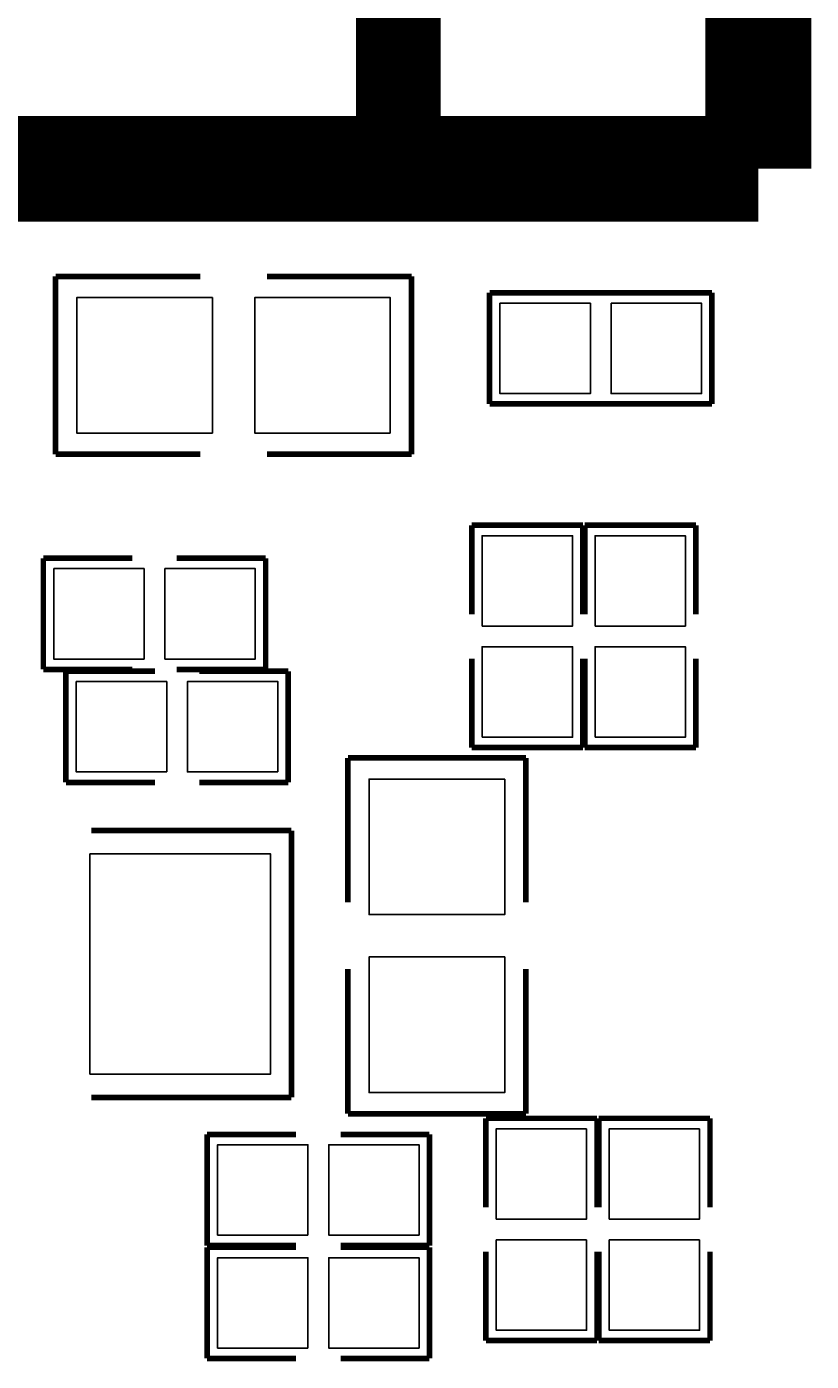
# Model space of a CAD drawing. Extents: x -0.1 to 67.3, y -0.3 to 30.
# Tile 13 of 239: x 29.5 to 33.1, y 13.5 to 19.5. Entities that reach past the tile are written whole.
import ezdxf

# ---------------------------------------------------------------- set-up
doc = ezdxf.new("R2010")
doc.units = 0
for name, color, linetype in [('BG_SILKSCREEN_BOTTOM', 23, 'CONTINUOUS'), ('PG_SILKSCREEN_BOTTOM', 23, 'CONTINUOUS'), ('PIN_SOLDERMASK_BOTTOM', 153, 'CONTINUOUS'), ('RD_SILKSCREEN_BOTTOM', 103, 'CONTINUOUS')]:
    doc.layers.add(name, color=color, linetype=linetype)

msp = doc.modelspace()

# ---------------------------------------------------------------- linework, layer by layer
at = {"layer": 'BG_SILKSCREEN_BOTTOM'}
for points, const_width in [([(31.22041, 18.841466), (31.22041, 20.651216)], 0.381), ([(32.83966, 20.460716), (32.83966, 18.841466)], 0.47625), ([(32.83966, 18.841466), (29.41066, 18.841466)], 0.47625)]:
    msp.add_lwpolyline(points, dxfattribs=dict(at, const_width=const_width))
at = {"layer": 'PG_SILKSCREEN_BOTTOM', "const_width": 0.0254}
for points in [[(29.6799, 18.35785), (30.329886, 18.35785)], [(29.6799, 17.55775), (29.6799, 18.35785)], [(30.630114, 18.35785), (31.2801, 18.35785)], [(31.2801, 18.35785), (31.2801, 17.55775)], [(31.631128, 18.283936), (31.631128, 17.784064)], [(32.630872, 18.283936), (31.631128, 18.283936)], [(32.630872, 17.784064), (32.630872, 18.283936)], [(31.631128, 17.784064), (32.630872, 17.784064)], [(30.329886, 17.55775), (29.6799, 17.55775)], [(31.2801, 17.55775), (30.630114, 17.55775)], [(31.550864, 17.238472), (31.550864, 16.838676)], [(32.050736, 17.238472), (31.550864, 17.238472)], [(32.050736, 16.838676), (32.050736, 17.238472)], [(32.058864, 17.238472), (32.058864, 16.838676)], [(32.558736, 17.238472), (32.058864, 17.238472)], [(32.558736, 16.838676), (32.558736, 17.238472)], [(29.624528, 17.090136), (30.024324, 17.090136)], [(29.624528, 16.590264), (29.624528, 17.090136)], [(30.624272, 17.090136), (30.224476, 17.090136)], [(30.624272, 16.590264), (30.624272, 17.090136)], [(31.550864, 16.238728), (31.550864, 16.638524)], [(32.050736, 16.638524), (32.050736, 16.238728)], [(32.058864, 16.238728), (32.058864, 16.638524)], [(32.558736, 16.638524), (32.558736, 16.238728)], [(30.024324, 16.590264), (29.624528, 16.590264)], [(29.726128, 16.582136), (29.726128, 16.082264)], [(30.125924, 16.582136), (29.726128, 16.582136)], [(30.224476, 16.590264), (30.624272, 16.590264)], [(30.326076, 16.582136), (30.725872, 16.582136)], [(30.725872, 16.582136), (30.725872, 16.082264)], [(30.99435, 16.1925), (31.79445, 16.1925)], [(30.99435, 15.542514), (30.99435, 16.1925)], [(32.050736, 16.238728), (31.550864, 16.238728)], [(31.79445, 16.1925), (31.79445, 15.542514)], [(32.558736, 16.238728), (32.058864, 16.238728)], [(29.726128, 16.082264), (30.125924, 16.082264)], [(30.725872, 16.082264), (30.326076, 16.082264)], [(29.840174, 15.865348), (30.740096, 15.865348)], [(30.740096, 15.865348), (30.740096, 14.665452)], [(30.99435, 14.5923), (30.99435, 15.242286)], [(31.79445, 15.242286), (31.79445, 14.5923)], [(30.740096, 14.665452), (29.840174, 14.665452)], [(31.79445, 14.5923), (30.99435, 14.5923)], [(31.614364, 14.571472), (32.114236, 14.571472)], [(31.614364, 14.171676), (31.614364, 14.571472)], [(32.114236, 14.571472), (32.114236, 14.171676)], [(32.122364, 14.571472), (32.622236, 14.571472)], [(32.122364, 14.171676), (32.122364, 14.571472)], [(32.622236, 14.571472), (32.622236, 14.171676)], [(30.361128, 14.499336), (30.361128, 13.999464)], [(30.760924, 14.499336), (30.361128, 14.499336)], [(30.961076, 14.499336), (31.360872, 14.499336)], [(31.360872, 14.499336), (31.360872, 13.999464)], [(30.361128, 13.999464), (30.760924, 13.999464)], [(30.361128, 13.991336), (30.361128, 13.491464)], [(30.760924, 13.991336), (30.361128, 13.991336)], [(31.360872, 13.999464), (30.961076, 13.999464)], [(30.961076, 13.991336), (31.360872, 13.991336)], [(31.360872, 13.991336), (31.360872, 13.491464)], [(31.614364, 13.971524), (31.614364, 13.571728)], [(32.114236, 13.571728), (32.114236, 13.971524)], [(32.122364, 13.971524), (32.122364, 13.571728)], [(32.622236, 13.571728), (32.622236, 13.971524)], [(31.614364, 13.571728), (32.114236, 13.571728)], [(32.122364, 13.571728), (32.622236, 13.571728)], [(30.361128, 13.491464), (30.760924, 13.491464)], [(31.360872, 13.491464), (30.961076, 13.491464)]]:
    msp.add_lwpolyline(points, dxfattribs=at)
at = {"layer": 'PIN_SOLDERMASK_BOTTOM'}
for points in [[(30.38475, 17.653), (30.38475, 18.2626), (29.77515, 18.2626), (29.77515, 17.653)], [(31.18485, 17.653), (31.18485, 18.2626), (30.57525, 18.2626), (30.57525, 17.653)], [(31.677864, 18.2372), (31.677864, 17.8308), (32.084264, 17.8308), (32.084264, 18.2372)], [(32.177736, 18.2372), (32.177736, 17.8308), (32.584136, 17.8308), (32.584136, 18.2372)], [(31.5976, 16.785336), (32.004, 16.785336), (32.004, 17.191736), (31.5976, 17.191736)], [(32.1056, 16.785336), (32.512, 16.785336), (32.512, 17.191736), (32.1056, 17.191736)], [(29.671264, 17.0434), (29.671264, 16.637), (30.077664, 16.637), (30.077664, 17.0434)], [(30.171136, 17.0434), (30.171136, 16.637), (30.577536, 16.637), (30.577536, 17.0434)], [(31.5976, 16.285464), (32.004, 16.285464), (32.004, 16.691864), (31.5976, 16.691864)], [(32.1056, 16.285464), (32.512, 16.285464), (32.512, 16.691864), (32.1056, 16.691864)], [(30.179264, 16.129), (30.179264, 16.5354), (29.772864, 16.5354), (29.772864, 16.129)], [(30.679136, 16.129), (30.679136, 16.5354), (30.272736, 16.5354), (30.272736, 16.129)], [(31.6992, 16.09725), (31.0896, 16.09725), (31.0896, 15.48765), (31.6992, 15.48765)], [(29.833824, 15.7607), (29.833824, 14.7701), (30.646624, 14.7701), (30.646624, 15.7607)], [(31.6992, 15.29715), (31.0896, 15.29715), (31.0896, 14.68755), (31.6992, 14.68755)], [(32.0675, 14.524736), (31.6611, 14.524736), (31.6611, 14.118336), (32.0675, 14.118336)], [(32.5755, 14.524736), (32.1691, 14.524736), (32.1691, 14.118336), (32.5755, 14.118336)], [(30.814264, 14.0462), (30.814264, 14.4526), (30.407864, 14.4526), (30.407864, 14.0462)], [(31.314136, 14.0462), (31.314136, 14.4526), (30.907736, 14.4526), (30.907736, 14.0462)], [(32.0675, 14.024864), (31.6611, 14.024864), (31.6611, 13.618464), (32.0675, 13.618464)], [(32.5755, 14.024864), (32.1691, 14.024864), (32.1691, 13.618464), (32.5755, 13.618464)], [(30.814264, 13.5382), (30.814264, 13.9446), (30.407864, 13.9446), (30.407864, 13.5382)], [(31.314136, 13.5382), (31.314136, 13.9446), (30.907736, 13.9446), (30.907736, 13.5382)]]:
    msp.add_lwpolyline(points, close=True, dxfattribs=at)

# ---------------------------------------------------------------- texts
at = {"layer": 'RD_SILKSCREEN_BOTTOM', "text_generation_flag": 2}
for s, rotation, p in [('R1', 180, (31.623, 18.034)), ('C35', 180, (29.6164, 16.8402)), ('C174', 270, (31.8008, 16.2306)), ('C17', 270, (32.3088, 16.2306)), ('C6', 180, (31.799276, 15.138908)), ('C175', 90, (31.8643, 14.5796)), ('C172', 90, (32.3723, 14.5796)), ('C26', 90, (30.8864, 14.3764))]:
    msp.add_text(s, height=0.000254, rotation=rotation, dxfattribs=at).set_placement(p)
for s, p in [('C23', (30.734, 16.3322)), ('C195', (31.369, 14.2494)), ('C200', (31.369, 13.7414))]:
    msp.add_text(s, height=0.000254, dxfattribs=at).set_placement(p)

doc.saveas('drawing.dxf')
